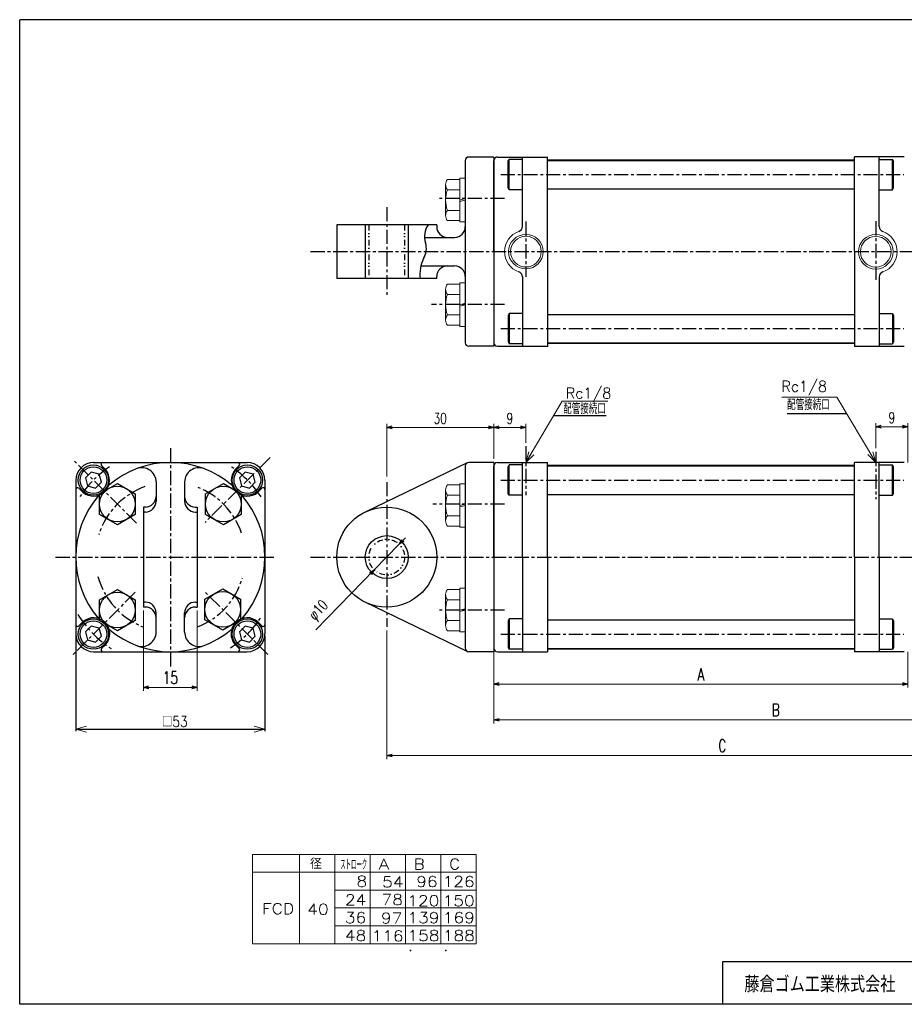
# Model space of a CAD drawing. Header units: millimetres. Extents: x -197 to 197, y -141 to 141.
# Tile 1 of 2: x -197 to 51, y -135 to 141. Entities that reach past the tile are written whole.
import ezdxf
from ezdxf.enums import TextEntityAlignment as Align

# ---------------------------------------------------------------- set-up
doc = ezdxf.new("R2010")
doc.units = ezdxf.units.MM
doc.header["$LTSCALE"] = 0.125
doc.header["$PDSIZE"] = 1
doc.linetypes.add('CENTER', pattern=[50.8, 31.75, -6.35, 6.35, -6.35])
doc.linetypes.add('DIVIDE', pattern=[31.75, 12.7, -6.35, 0, -6.35, 0, -6.35])
doc.layers.add('Layer0001', color=7, linetype='Continuous')
doc.layers.add('ZUWAKU', color=7, linetype='Continuous')
doc.styles.add('dcStyle0', font='txt.shx', dxfattribs={"width": 0.714286, "bigfont": 'bigfont'})
doc.dimstyles.new('DaDimDiametricStyle', dxfattribs={"dimtxt": 3, "dimasz": 1.500001, "dimexe": 0.5, "dimexo": 0.5, "dimgap": 1, "dimtad": 3, "dimdsep": 46, "dimtxsty": 'dcStyle0', "dimblk1": 'OPEN30', "dimblk2": 'OPEN30', "dimsah": 1, "dimcen": 0.09, "dimclrd": 4, "dimclre": 4, "dimclrt": 4, "dimadec": 0, "dimazin": 2, "dimtfac": 1, "dimtdec": 4, "dimtmove": 0, "dimatfit": 0, "dimfxl": 1, "dimarcsym": 0})
doc.dimstyles.new('DaDimRotatedStyle', dxfattribs={"dimtxt": 3.5, "dimasz": 1.500001, "dimexe": 1, "dimexo": 0.5, "dimgap": 1, "dimtad": 3, "dimdsep": 46, "dimtxsty": 'dcStyle0', "dimblk1": 'OPEN30', "dimblk2": 'OPEN30', "dimsah": 1, "dimcen": 0.09, "dimclrd": 4, "dimclre": 4, "dimclrt": 4, "dimadec": 0, "dimazin": 2, "dimtfac": 1, "dimtdec": 4, "dimtmove": 0, "dimatfit": 0, "dimfxl": 1, "dimarcsym": 0})

# ---------------------------------------------------------------- blocks, each defined once
blk = doc.blocks.new('DC_GROUP_Φ40_3')
at = {"color": 4, "linetype": 'Continuous', "lineweight": 18}
for p, q in [((-181.28, -57.69), (-178.28, -56.88)), ((-178.28, -58.49), (-181.28, -57.69)), ((-181.28, -57.69), (-178.28, -57.69))]:
    blk.add_line(p, q, dxfattribs=at)
blk = doc.blocks.new('DC_GROUP_Φ40_4')
at = {"color": 4, "linetype": 'Continuous', "lineweight": 18}
for p, q in [((-131.28, -56.88), (-128.28, -57.69)), ((-128.28, -57.69), (-131.28, -58.49)), ((-128.28, -57.69), (-131.28, -57.69))]:
    blk.add_line(p, q, dxfattribs=at)
blk = doc.blocks.new('DC_GROUP_Φ40_7')
at = {"color": 4, "linetype": 'Continuous', "lineweight": 18}
for p, q in [((-55.18, 17), (-54.34, 19.99)), ((-55.18, 17), (-53.65, 19.58)), ((-52.96, 19.17), (-55.18, 17))]:
    blk.add_line(p, q, dxfattribs=at)
blk = doc.blocks.new('DC_GROUP_Φ40_8')
at = {"color": 4, "linetype": 'Continuous', "lineweight": 18}
for p, q in [((42.82, 17.02), (41.28, 19.6)), ((41.97, 20.01), (42.82, 17.02)), ((42.82, 17.02), (40.59, 19.19))]:
    blk.add_line(p, q, dxfattribs=at)
blk = doc.blocks.new('DC_GROUP_Φ40_13')
at = {"color": 4, "linetype": 'Continuous', "lineweight": 13}
for p, q in [((-73.68, -18.58), (-77.17, -18.58)), ((-72.18, -18.25), (-73.68, -18.25)), ((-73.68, -18.25), (-73.68, -30.45)), ((-72.18, -18.25), (-72.18, -30.45)), ((-77.68, -20.02), (-77.68, -28.68)), ((-73.68, -21.47), (-77.17, -21.47)), ((-73.68, -24.35), (-72.18, -23.95)), ((-73.68, -24.75), (-72.18, -24.35)), ((-73.68, -27.24), (-77.17, -27.24)), ((-73.68, -30.13), (-77.17, -30.13)), ((-72.18, -30.45), (-73.68, -30.45))]:
    blk.add_line(p, q, dxfattribs=at)
for centre, radius, start, end in [((-75.36, -20.02), 2.32, 141.4811, 218.5189), ((-69.16, -24.35), 8.51, 160.1808, 199.8192), ((-75.36, -28.68), 2.32, 141.4811, 218.5189)]:
    blk.add_arc(centre, radius, start, end, dxfattribs=at)
blk = doc.blocks.new('DC_GROUP_Φ40_14')
at = {"color": 4, "linetype": 'Continuous', "lineweight": 13}
for p, q in [((-72.18, 11.05), (-73.68, 11.05)), ((-73.68, 11.05), (-73.68, -1.15)), ((-72.18, 11.05), (-72.18, -1.15)), ((-77.68, 9.28), (-77.68, 0.62)), ((-73.68, 10.72), (-77.17, 10.72)), ((-73.68, 7.83), (-77.17, 7.83)), ((-73.68, 4.95), (-72.18, 5.35)), ((-73.68, 4.54), (-72.18, 4.95)), ((-73.68, 2.06), (-77.17, 2.06)), ((-73.68, -0.83), (-77.17, -0.83)), ((-72.18, -1.15), (-73.68, -1.15))]:
    blk.add_line(p, q, dxfattribs=at)
for centre, radius, start, end in [((-75.36, 9.28), 2.32, 141.4811, 218.5189), ((-69.16, 4.95), 8.51, 160.1808, 199.8192), ((-75.36, 0.62), 2.32, 141.4811, 218.5189)]:
    blk.add_arc(centre, radius, start, end, dxfattribs=at)
blk = doc.blocks.new('DC_GROUP_Φ40_15')
at = {"color": 4, "linetype": 'Continuous', "lineweight": 13}
for p, q in [((-72.18, 96.59), (-73.68, 96.59)), ((-73.68, 96.59), (-73.68, 84.39)), ((-72.18, 96.59), (-72.18, 84.39)), ((-77.68, 94.82), (-77.68, 86.16)), ((-73.68, 96.26), (-77.17, 96.26)), ((-73.68, 93.38), (-77.17, 93.38)), ((-73.68, 90.49), (-72.18, 90.89)), ((-73.68, 90.09), (-72.18, 90.49)), ((-73.68, 87.6), (-77.17, 87.6)), ((-73.68, 84.72), (-77.17, 84.72)), ((-72.18, 84.39), (-73.68, 84.39))]:
    blk.add_line(p, q, dxfattribs=at)
for centre, radius, start, end in [((-75.36, 94.82), 2.32, 141.4811, 218.5189), ((-69.16, 90.49), 8.51, 160.1808, 199.8192), ((-75.36, 86.16), 2.32, 141.4811, 218.5189)]:
    blk.add_arc(centre, radius, start, end, dxfattribs=at)
blk = doc.blocks.new('DC_GROUP_Φ40_16')
at = {"color": 4, "linetype": 'Continuous', "lineweight": 13}
for p, q in [((-73.68, 66.96), (-77.17, 66.96)), ((-72.18, 67.29), (-73.68, 67.29)), ((-73.68, 67.29), (-73.68, 55.09)), ((-72.18, 67.29), (-72.18, 55.09)), ((-77.68, 65.52), (-77.68, 56.86)), ((-73.68, 64.08), (-77.17, 64.08)), ((-73.68, 61.19), (-72.18, 61.59)), ((-73.68, 60.79), (-72.18, 61.19)), ((-73.68, 58.3), (-77.17, 58.3)), ((-73.68, 55.42), (-77.17, 55.42)), ((-72.18, 55.09), (-73.68, 55.09))]:
    blk.add_line(p, q, dxfattribs=at)
for centre, radius, start, end in [((-75.36, 65.52), 2.32, 141.4811, 218.5189), ((-69.16, 61.19), 8.51, 160.1808, 199.8192), ((-75.36, 56.86), 2.32, 141.4811, 218.5189)]:
    blk.add_arc(centre, radius, start, end, dxfattribs=at)
blk = doc.blocks.new('_OPEN30')
at = {"color": 0, "linetype": 'ByBlock', "lineweight": -2}
for p, q in [((-1, 0.267949), (0, 0)), ((0, 0), (-1, -0.267949)), ((0, 0), (-1, 0))]:
    blk.add_line(p, q, dxfattribs=at)
blk = doc.blocks.new('*D17')
at = {"color": 4, "linetype": 'Continuous', "lineweight": 13}
for p, q in [((-64.18, -36), (-64.18, -46.07)), ((51.82, -36.03), (51.82, -46.07)), ((-64.18, -45.07), (51.82, -45.07))]:
    blk.add_line(p, q, dxfattribs=at)
at = {"color": 4, "xscale": 1.500001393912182, "yscale": 1.499994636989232}
for p, rotation in [((-64.18, -45.07), 180), ((51.82, -45.07), 360)]:
    blk.add_blockref('_OPEN30', p, dxfattribs=dict(at, rotation=rotation))
at = {"color": 4, "insert": (-6.18, -44.07), "char_height": 3.5, "width": 7.6562, "attachment_point": 8, "style": 'dcStyle0'}
blk.add_mtext('\\T1.00;A', dxfattribs=at)
blk = doc.blocks.new('*D19')
at = {"color": 4, "linetype": 'Continuous', "lineweight": 13}
for p, q in [((93.82, -14.8), (93.82, -56.07)), ((-64.18, -36), (-64.18, -56.07)), ((-64.18, -55.07), (93.82, -55.07))]:
    blk.add_line(p, q, dxfattribs=at)
at = {"color": 4, "xscale": 1.500001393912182, "yscale": 1.499994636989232}
for p, rotation in [((-64.18, -55.07), 180), ((93.82, -55.07), 360)]:
    blk.add_blockref('_OPEN30', p, dxfattribs=dict(at, rotation=rotation))
at = {"color": 4, "insert": (14.82, -54.07), "char_height": 3.5, "width": 7.6562, "attachment_point": 8, "style": 'dcStyle0'}
blk.add_mtext('\\T1.00;B', dxfattribs=at)
blk = doc.blocks.new('*D20')
at = {"color": 4, "linetype": 'Continuous', "lineweight": 13}
for p, q in [((-162.28, -24.5), (-162.28, -47)), ((-147.28, -24.5), (-147.28, -47)), ((-162.28, -46), (-147.28, -46))]:
    blk.add_line(p, q, dxfattribs=at)
at = {"color": 4, "xscale": 1.500001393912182, "yscale": 1.499994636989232}
for p, rotation in [((-162.28, -46), 180), ((-147.28, -46), 360)]:
    blk.add_blockref('_OPEN30', p, dxfattribs=dict(at, rotation=rotation))
at = {"color": 4, "insert": (-154.78, -45), "char_height": 3.5, "width": 10.9375, "attachment_point": 8, "style": 'dcStyle0'}
blk.add_mtext('\\T1.00;15', dxfattribs=at)
blk = doc.blocks.new('*D21')
at = {"color": 4, "linetype": 'Continuous', "lineweight": 13}
for p, q in [((-94.18, 13.03), (-94.18, 27.83)), ((-64.18, 18), (-64.18, 27.83)), ((-94.18, 26.83), (-64.18, 26.83))]:
    blk.add_line(p, q, dxfattribs=at)
at = {"color": 4, "xscale": 1.500001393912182, "yscale": 1.499994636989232}
for p, rotation in [((-94.18, 26.83), 180), ((-64.18, 26.83), 360)]:
    blk.add_blockref('_OPEN30', p, dxfattribs=dict(at, rotation=rotation))
at = {"color": 4, "insert": (-79.18, 27.83), "char_height": 3, "width": 9.375, "attachment_point": 8, "style": 'dcStyle0'}
blk.add_mtext('\\T1.00;30', dxfattribs=at)
blk = doc.blocks.new('*D22')
at = {"color": 4, "linetype": 'Continuous', "lineweight": 13}
for p, q in [((-64.18, 18), (-64.18, 27.83)), ((-55.18, 22.53), (-55.18, 27.83)), ((-64.18, 26.83), (-55.18, 26.83))]:
    blk.add_line(p, q, dxfattribs=at)
at = {"color": 4, "xscale": 1.500001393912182, "yscale": 1.499994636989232}
for p, rotation in [((-64.18, 26.83), 180), ((-55.18, 26.83), 360)]:
    blk.add_blockref('_OPEN30', p, dxfattribs=dict(at, rotation=rotation))
at = {"color": 4, "insert": (-59.68, 27.83), "char_height": 3, "width": 6.5625, "attachment_point": 8, "style": 'dcStyle0'}
blk.add_mtext('\\T1.00;9', dxfattribs=at)
blk = doc.blocks.new('*D23')
at = {"color": 4, "linetype": 'Continuous', "lineweight": 13}
for p, q in [((93.82, -14.8), (93.82, -66.07)), ((-94.18, -30.07), (-94.18, -66.07)), ((-94.18, -65.07), (93.82, -65.07))]:
    blk.add_line(p, q, dxfattribs=at)
at = {"color": 4, "xscale": 1.500001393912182, "yscale": 1.499994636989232}
for p, rotation in [((-94.18, -65.07), 180), ((93.82, -65.07), 360)]:
    blk.add_blockref('_OPEN30', p, dxfattribs=dict(at, rotation=rotation))
at = {"color": 4, "insert": (-0.18, -64.07), "char_height": 3.5, "width": 7.6562, "attachment_point": 8, "style": 'dcStyle0'}
blk.add_mtext('\\T1.00;C', dxfattribs=at)
blk = doc.blocks.new('*D24')
at = {"color": 4, "linetype": 'Continuous', "lineweight": 13}
for p, q in [((42.82, 20.97), (42.82, 28.02)), ((51.82, 16.97), (51.82, 28.02)), ((42.82, 27.02), (51.82, 27.02))]:
    blk.add_line(p, q, dxfattribs=at)
at = {"color": 4, "xscale": 1.500001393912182, "yscale": 1.499994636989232}
for p, rotation in [((42.82, 27.02), 180), ((51.82, 27.02), 360)]:
    blk.add_blockref('_OPEN30', p, dxfattribs=dict(at, rotation=rotation))
at = {"color": 4, "insert": (47.32, 28.02), "char_height": 3, "width": 6.5625, "attachment_point": 8, "style": 'dcStyle0'}
blk.add_mtext('\\T1.00;9', dxfattribs=at)
blk = doc.blocks.new('*D25')
at = {"color": 4, "linetype": 'Continuous', "lineweight": 13}
for p, q in [((-88.94, -4.13), (-90.68, -5.92)), ((-90.68, -5.92), (-97.67, -13.08)), ((-114.02, -29.84), (-97.67, -13.08))]:
    blk.add_line(p, q, dxfattribs=at)
at = {"color": 4, "xscale": 1.500001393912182, "yscale": 1.499994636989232}
for p, rotation in [((-90.68, -5.92), 225.7015953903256), ((-97.67, -13.08), 45.70159539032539)]:
    blk.add_blockref('_OPEN30', p, dxfattribs=dict(at, rotation=rotation))
at = {"color": 4, "insert": (-109.67, -23.95), "char_height": 3, "width": 12.1875, "attachment_point": 9, "rotation": 45.7016, "style": 'dcStyle0'}
blk.add_mtext('\\T1.00;φ10', dxfattribs=at)

msp = doc.modelspace()

# ---------------------------------------------------------------- linework, layer by layer
at = {"color": 4, "linetype": 'Continuous', "lineweight": 25}
for p, q in [((-64.177, 102.541), (-71.177, 102.541)), ((-64.177, 102.541), (-64.177, 49.541)), ((-56.177, 83.112), (-56.177, 102.541)), ((-49.177, 76.141), (-49.177, 102.566)), ((36.823, 76.141), (36.823, 102.566)), ((43.823, 83.086), (43.823, 102.566)), ((-72.177, 101.541), (-72.177, 50.541)), ((-60.177, 101.341), (-59.877, 101.861)), ((-60.177, 93.88), (-60.177, 101.341)), ((-59.877, 93.361), (-59.877, 101.861)), ((-56.177, 101.861), (-59.877, 101.861)), ((-49.177, 101.611), (36.823, 101.611)), ((43.823, 101.861), (47.523, 101.861)), ((47.523, 93.361), (47.523, 101.861)), ((47.823, 101.341), (47.523, 101.861)), ((47.823, 93.88), (47.823, 101.341)), ((-59.877, 93.361), (-60.177, 93.88)), ((47.523, 93.361), (47.823, 93.88)), ((-56.177, 93.361), (-59.877, 93.361)), ((-49.177, 93.611), (36.823, 93.611)), ((43.823, 93.361), (47.523, 93.361)), ((-108.177, 83.541), (-108.177, 68.541)), ((-80.177, 83.541), (-108.177, 83.541)), ((-100.177, 83.541), (-100.177, 68.541)), ((-88.177, 83.541), (-88.177, 68.541)), ((-80.177, 83.541), (-80.177, 83.041)), ((-83.596, 80.041), (-75.177, 80.041)), ((-49.177, 75.941), (-49.177, 49.515)), ((36.823, 75.941), (36.823, 49.467)), ((-84.589, 72.041), (-75.177, 72.041)), ((-80.177, 68.541), (-80.177, 69.041)), ((-56.177, 68.97), (-56.177, 49.541)), ((43.823, 68.944), (43.823, 49.515)), ((-80.177, 68.541), (-108.177, 68.541)), ((-59.877, 58.721), (-60.177, 58.201)), ((-60.177, 58.201), (-60.177, 50.74)), ((-59.877, 58.721), (-59.877, 50.221)), ((-56.177, 58.721), (-59.877, 58.721)), ((-49.177, 58.471), (36.823, 58.471)), ((43.823, 58.721), (47.523, 58.721)), ((47.523, 58.721), (47.523, 50.221)), ((47.523, 58.721), (47.823, 58.201)), ((47.823, 58.201), (47.823, 50.74)), ((-60.177, 50.74), (-59.877, 50.221)), ((-56.177, 50.221), (-59.877, 50.221)), ((-49.177, 50.471), (36.823, 50.471)), ((43.823, 50.221), (47.523, 50.221)), ((47.823, 50.74), (47.523, 50.221)), ((-64.177, 49.541), (-71.177, 49.541)), ((34.637, 30.613), (17.987, 30.613)), ((-32.731, 30.033), (-47.485, 30.033)), ((-71.611, 16.899), (-100.249, 3.113)), ((-64.177, 16.998), (-71.177, 16.998)), ((-64.177, 16.998), (-64.177, -36.002)), ((-56.177, -9.502), (-56.177, 16.998)), ((-49.177, -9.402), (-49.177, 17.023)), ((36.823, -9.402), (36.823, 17.023)), ((43.823, -9.402), (43.823, 17.023)), ((-176.947, 14.296), (-178.58, 12.663)), ((-174.716, 13.698), (-176.947, 14.296)), ((-133.813, 14.296), (-135.446, 12.663)), ((-131.583, 13.698), (-133.813, 14.296)), ((-72.177, 15.998), (-72.177, -35.002)), ((-60.177, 15.798), (-59.877, 16.318)), ((-60.177, 8.338), (-60.177, 15.798)), ((-59.877, 7.818), (-59.877, 16.318)), ((-56.177, 16.318), (-59.877, 16.318)), ((-49.177, 16.068), (36.823, 16.068)), ((43.823, 16.318), (47.523, 16.318)), ((47.523, 7.818), (47.523, 16.318)), ((47.823, 15.798), (47.523, 16.318)), ((47.823, 8.338), (47.823, 15.798)), ((-178.58, 12.663), (-177.982, 10.432)), ((-175.751, 9.834), (-174.118, 11.467)), ((-174.118, 11.467), (-174.716, 13.698)), ((-174.632, 8.234), (-169.632, 11.121)), ((-169.632, 11.121), (-164.632, 8.234)), ((-158.782, 11.528), (-158.782, 6.113)), ((-150.782, 11.528), (-150.782, 6.113)), ((-144.933, 8.234), (-139.933, 11.121)), ((-139.933, 11.121), (-134.933, 8.234)), ((-135.446, 12.663), (-134.848, 10.432)), ((-132.618, 9.834), (-130.985, 11.467)), ((-130.985, 11.467), (-131.583, 13.698)), ((-177.982, 10.432), (-175.751, 9.834)), ((-134.848, 10.432), (-132.618, 9.834)), ((-59.877, 7.818), (-60.177, 8.338)), ((47.523, 7.818), (47.823, 8.338)), ((-174.632, 2.461), (-174.632, 8.234)), ((-164.632, 8.234), (-164.632, 2.461)), ((-144.933, 2.461), (-144.933, 8.234)), ((-134.933, 8.234), (-134.933, 2.461)), ((-56.177, 7.818), (-59.877, 7.818)), ((-49.177, 8.068), (36.823, 8.068)), ((43.823, 7.818), (47.523, 7.818)), ((-162.282, 4.498), (-162.282, -23.502)), ((-161.782, 4.498), (-162.282, 4.498)), ((-161.782, 3.113), (-162.282, 3.113)), ((-147.782, 4.498), (-147.282, 4.498)), ((-147.782, 3.113), (-147.282, 3.113)), ((-147.282, 4.498), (-147.282, -23.502)), ((-169.632, -0.426), (-174.632, 2.461)), ((-164.632, 2.461), (-169.632, -0.426)), ((-139.933, -0.426), (-144.933, 2.461)), ((-134.933, 2.461), (-139.933, -0.426)), ((-56.177, -9.502), (-56.177, -36.002)), ((-49.177, -9.602), (-49.177, -36.027)), ((36.823, -9.602), (36.823, -36.076)), ((43.823, -9.602), (43.823, -36.027)), ((-174.632, -21.464), (-169.632, -18.578)), ((-169.632, -18.578), (-164.632, -21.464)), ((-145.11, -21.288), (-140.11, -18.401)), ((-140.11, -18.401), (-135.11, -21.288)), ((-174.632, -27.238), (-174.632, -21.464)), ((-164.632, -21.464), (-164.632, -27.238)), ((-145.11, -27.061), (-145.11, -21.288)), ((-135.11, -21.288), (-135.11, -27.061)), ((-161.782, -22.116), (-162.282, -22.116)), ((-161.782, -23.502), (-162.282, -23.502)), ((-147.782, -22.116), (-147.282, -22.116)), ((-147.782, -23.502), (-147.282, -23.502)), ((-71.611, -35.903), (-100.249, -22.116)), ((-169.632, -30.125), (-174.632, -27.238)), ((-164.632, -27.238), (-169.632, -30.125)), ((-158.782, -30.532), (-158.782, -25.116)), ((-150.782, -30.532), (-150.782, -25.116)), ((-140.11, -29.948), (-145.11, -27.061)), ((-135.11, -27.061), (-140.11, -29.948)), ((-59.877, -26.822), (-60.177, -27.342)), ((-60.177, -27.342), (-60.177, -34.802)), ((-59.877, -26.822), (-59.877, -35.322)), ((-56.177, -26.822), (-59.877, -26.822)), ((-49.177, -27.072), (36.823, -27.072)), ((43.823, -26.822), (47.523, -26.822)), ((47.523, -26.822), (47.523, -35.322)), ((47.523, -26.822), (47.823, -27.342)), ((47.823, -27.342), (47.823, -34.802)), ((-176.947, -28.838), (-178.58, -30.471)), ((-174.716, -29.436), (-176.947, -28.838)), ((-174.118, -31.666), (-174.716, -29.436)), ((-133.813, -28.838), (-135.446, -30.471)), ((-131.583, -29.436), (-133.813, -28.838)), ((-130.985, -31.666), (-131.583, -29.436)), ((-181.282, -31.602), (-181.282, -58.286)), ((-178.58, -30.471), (-177.982, -32.702)), ((-177.982, -32.702), (-175.751, -33.299)), ((-175.751, -33.299), (-174.118, -31.666)), ((-135.446, -30.471), (-134.848, -32.702)), ((-134.848, -32.702), (-132.618, -33.299)), ((-132.618, -33.299), (-130.985, -31.666)), ((-128.282, -31.602), (-128.282, -58.286)), ((-60.177, -34.802), (-59.877, -35.322)), ((-56.177, -35.322), (-59.877, -35.322)), ((-49.177, -35.072), (36.823, -35.072)), ((43.823, -35.322), (47.523, -35.322)), ((47.823, -34.802), (47.523, -35.322)), ((-64.177, -36.002), (-71.177, -36.002)), ((-181.282, -57.686), (-128.282, -57.686))]:
    msp.add_line(p, q, dxfattribs=at)
at = {"color": 4, "linetype": 'Continuous', "lineweight": 13}
for p, q in [((36.823, 101.791), (-49.177, 101.791)), ((36.823, 50.291), (-49.177, 50.291)), ((-55.177, 16.998), (-45.034, 34.188)), ((-45.034, 34.188), (-32.234, 34.188)), ((31.897, 35.308), (16.53, 35.308)), ((42.823, 17.023), (31.897, 35.308)), ((36.823, 16.248), (-49.177, 16.248)), ((-49.177, -35.252), (36.823, -35.252)), ((-131.788, -92.776), (-69.084, -92.776)), ((-131.788, -92.776), (-131.788, -117.776)), ((-118.578, -92.776), (-118.578, -117.776)), ((-108.679, -92.776), (-108.679, -117.776)), ((-98.781, -92.776), (-98.781, -117.776)), ((-88.882, -92.776), (-88.882, -117.776)), ((-78.983, -92.776), (-78.983, -117.776)), ((-69.084, -92.776), (-69.084, -117.776)), ((-131.788, -97.776), (-69.084, -97.776)), ((-108.679, -102.776), (-69.084, -102.776)), ((-108.656, -107.776), (-69.084, -107.776)), ((-108.679, -112.776), (-69.084, -112.776)), ((-131.788, -117.776), (-69.084, -117.776))]:
    msp.add_line(p, q, dxfattribs=at)
at = {"color": 4, "linetype": 'CENTER', "lineweight": 25}
for p, q in [((-62.249, 97.611), (50.66, 97.611)), ((-94.177, 88.541), (-94.177, 63.541)), ((-61.177, 90.891), (-80.106, 90.891)), ((42.823, 84.561), (42.823, 68.1)), ((-115.525, 76.041), (96.581, 76.041)), ((-61.177, 61.191), (-81.659, 61.191)), ((-62.249, 54.471), (50.66, 54.471)), ((42.823, 19.973), (42.823, 6.692)), ((-94.177, 11.509), (-94.177, -29.073)), ((-62.249, 12.068), (50.66, 12.068)), ((-61.177, 5.348), (-81.291, 5.348)), ((-186.946, -9.502), (-125.443, -9.502)), ((-115.525, -9.502), (96.581, -9.502)), ((-61.177, -24.352), (-79.722, -24.352)), ((-62.249, -31.072), (50.66, -31.072))]:
    msp.add_line(p, q, dxfattribs=at)
at = {"color": 4, "linetype": 'DIVIDE', "lineweight": 25}
for p, q in [((-99.177, 83.541), (-99.177, 68.541)), ((-89.177, 83.541), (-89.177, 68.541))]:
    msp.add_line(p, q, dxfattribs=at)
at = {"color": 4, "linetype": 'Continuous', "lineweight": 13}
for centre, radius in [((-55.177, 76.041), 4.848), ((-55.177, 76.041), 4.298), ((42.823, 76.015), 4.85), ((42.823, 76.015), 4.3)]:
    msp.add_circle(centre, radius, dxfattribs=at)
at = {"color": 4, "linetype": 'Continuous', "lineweight": 25}
for centre, radius in [((-176.349, 12.065), 4.25), ((-176.349, 12.065), 3.73), ((-133.216, 12.065), 4.25), ((-133.216, 12.065), 3.73), ((-169.632, 5.347), 5), ((-139.933, 5.347), 5), ((-94.177, -9.502), 14), ((-94.177, -9.502), 6), ((-140.11, -24.174), 5), ((-169.632, -24.351), 5), ((-176.349, -31.069), 4.25), ((-176.349, -31.069), 3.73), ((-133.216, -31.069), 4.25), ((-133.216, -31.069), 3.73)]:
    msp.add_circle(centre, radius, dxfattribs=at)
at = {"color": 4, "linetype": 'DIVIDE', "lineweight": 25}
msp.add_circle((-94.177, -9.502), 5, dxfattribs=at)
at = {"color": 4, "linetype": 'Continuous', "lineweight": 25}
for centre, radius, start, end in [((-71.177, 101.541), 1, 90, 180), ((-77.808, 80.282), 5.789, 145.74238, 198.06883), ((-77.177, 83.041), 3, 180, 270), ((-75.177, 83.041), 3, 270, 0), ((-57.677, 83.112), 1.5, 289.47122, 0), ((45.323, 83.086), 1.5, 180, 250.52878), ((-88.241, 76.894), 5.181, 327.04011, 17.89901), ((-74.137, 69.606), 10.733, 155.38671, 185.69446), ((-77.177, 69.041), 3, 90, 180), ((-75.177, 69.041), 3, 0, 90), ((-57.677, 68.97), 1.5, 0, 70.52878), ((45.323, 68.944), 1.5, 109.47122, 180), ((-71.177, 50.541), 1, 180, 270), ((-71.177, 15.998), 1, 90, 180), ((-162.782, 11.528), 4, 0, 110.8275), ((-146.782, 11.528), 4, 69.1725, 180), ((-161.782, 7.498), 3, 270, 0), ((-161.782, 6.113), 3, 270, 0), ((-147.782, 7.498), 3, 180, 270), ((-147.782, 6.113), 3, 180, 270), ((-161.782, -25.116), 3, 0, 90), ((-161.782, -26.502), 3, 0, 90), ((-147.782, -25.116), 3, 90, 180), ((-147.782, -26.502), 3, 90, 180), ((-162.782, -30.532), 4, 249.1725, 0), ((-146.782, -30.532), 4, 180, 290.8275), ((-71.177, -35.002), 1, 180, 270)]:
    msp.add_arc(centre, radius, start, end, dxfattribs=at)
at = {"color": 4, "linetype": 'Continuous', "lineweight": 13}
for centre, start, end in [((-55.177, 76.041), 109.47122, 250.52878), ((42.823, 76.015), 289.47122, 70.52878)]:
    msp.add_arc(centre, 6, start, end, dxfattribs=at)
at = {"color": 4, "linetype": 'CENTER', "lineweight": 25}
for radius, start, end in [(21, 109.93931, 162.63453), (21, 18.52996, 69.1725), (21, 194.90419, 248.50209), (21, 291.32135, 343.94481), (30.5, 211.79795, 237.02351)]:
    msp.add_arc((-154.782, -9.502), radius, start, end, dxfattribs=at)
at = {"color": 5, "linetype": 'Continuous'}
for p in [(-87.516, -119.664), (-77.617, -119.664)]:
    msp.add_point(p, dxfattribs=at)
at = {"layer": 'Layer0001', "color": 4, "linetype": 'Continuous', "lineweight": 25}
for p, q in [((-63.177, 102.541), (-49.627, 102.541)), ((-63.177, 102.541), (-49.177, 102.541)), ((50.823, 102.566), (36.823, 102.566)), ((-64.177, 101.541), (-64.177, 88.041)), ((-64.177, 76.041), (-64.177, 101.541)), ((-64.177, 76.041), (-64.177, 50.541)), ((-63.177, 49.541), (-49.177, 49.541)), ((50.823, 49.515), (36.823, 49.515)), ((-176.282, 16.998), (-133.282, 16.998)), ((-63.177, 16.998), (-49.627, 16.998)), ((-63.177, 16.998), (-49.177, 16.998)), ((50.823, 17.023), (36.823, 17.023)), ((50.823, 17.023), (36.823, 17.023)), ((50.823, 17.023), (36.823, 17.023)), ((-174.065, 16.145), (-172.931, 15.011)), ((-136.634, 15.011), (-135.5, 16.145)), ((-64.177, 15.998), (-64.177, 2.498)), ((-64.177, -9.502), (-64.177, 15.998)), ((-181.282, 11.998), (-181.282, -31.002)), ((-128.282, 11.998), (-128.282, -31.002)), ((-180.429, 9.781), (-179.296, 8.648)), ((-130.27, 8.647), (-129.136, 9.781)), ((-64.177, -9.502), (-64.177, -35.002)), ((-180.429, -28.784), (-179.295, -27.651)), ((-130.27, -27.651), (-129.136, -28.784)), ((-174.065, -35.148), (-173.079, -34.163)), ((-136.634, -34.015), (-135.5, -35.148)), ((-176.282, -36.002), (-133.282, -36.002)), ((-63.177, -36.002), (-49.177, -36.002)), ((50.823, -36.027), (36.823, -36.027))]:
    msp.add_line(p, q, dxfattribs=at)
at = {"layer": 'Layer0001', "color": 4, "linetype": 'CENTER', "lineweight": 25}
for p, q in [((-55.177, 84.445), (-55.177, 68.987)), ((-154.782, 20.998), (-154.782, -40.664)), ((-55.177, 21.528), (-55.177, 7.806)), ((-164.263, -0.021), (-181.797, 17.512)), ((-126.853, 18.427), (-145.083, 0.197)), ((-127.504, -36.78), (-145.456, -18.828)), ((-164.645, -19.365), (-182.03, -36.75))]:
    msp.add_line(p, q, dxfattribs=at)
at = {"layer": 'Layer0001', "color": 4, "linetype": 'Continuous', "lineweight": 25}
for centre, radius, start, end in [((-63.177, 101.541), 1, 90, 180), ((-63.177, 101.541), 1, 90, 180), ((-63.177, 50.541), 1, 180, 270), ((-176.282, 11.998), 5, 90, 180), ((-173.711, 16.498), 0.5, 90, 225), ((-154.782, -9.502), 26.5, 49.15565, 130.84435), ((-135.853, 16.498), 0.5, 315, 90), ((-133.282, 11.998), 5, 0, 90), ((-63.177, 15.998), 1, 90, 180), ((-63.177, 15.998), 1, 90, 180), ((-176.349, 12.065), 4.5, 229.23058, 40.76942), ((-133.216, 12.065), 4.5, 139.24222, 310.76942), ((-180.782, 9.427), 0.5, 45, 180), ((-128.782, 9.427), 0.5, 0, 135), ((-154.782, -9.502), 26.5, 139.15565, 220.48704), ((-154.782, -9.502), 26.5, 319.51296, 40.84435), ((-176.282, -31.002), 4.5, 318.03737, 131.95492), ((-133.282, -31.002), 4.5, 48.03737, 221.96263), ((-180.782, -28.431), 0.5, 180, 315), ((-154.782, -9.502), 26.5, 229.51296, 310.48704), ((-128.782, -28.431), 0.5, 225, 0), ((-176.282, -31.002), 5, 180, 270), ((-133.282, -31.002), 5, 270, 0), ((-173.711, -35.502), 0.5, 135, 270), ((-135.853, -35.502), 0.5, 270, 45), ((-63.177, -35.002), 1, 180, 270)]:
    msp.add_arc(centre, radius, start, end, dxfattribs=at)
at = {"layer": 'Layer0001', "color": 4, "linetype": 'CENTER', "lineweight": 25}
for start, end in [(123.99585, 146.24456), (33.48608, 57.18122), (303.59198, 326.49928)]:
    msp.add_arc((-154.782, -9.502), 30.5, start, end, dxfattribs=at)
at = {"layer": 'ZUWAKU', "color": 5, "linetype": 'Continuous', "lineweight": 25}
for p, q in [((-197, -134.75), (-197, 141)), ((191, 141), (-197, 141)), ((197, -134.75), (-197, -134.75))]:
    msp.add_line(p, q, dxfattribs=at)
at = {"layer": 'ZUWAKU', "color": 4, "linetype": 'Continuous', "lineweight": 25}
for p, q in [((0, -122.75), (191, -122.75)), ((0, -134.75), (0, -122.75))]:
    msp.add_line(p, q, dxfattribs=at)

# ---------------------------------------------------------------- block references
at = {"linetype": 'Continuous'}
for name in ['DC_GROUP_Φ40_15', 'DC_GROUP_Φ40_16', 'DC_GROUP_Φ40_7', 'DC_GROUP_Φ40_8', 'DC_GROUP_Φ40_14', 'DC_GROUP_Φ40_13', 'DC_GROUP_Φ40_3', 'DC_GROUP_Φ40_4']:
    msp.add_blockref(name, (0, 0), dxfattribs=at)

# ---------------------------------------------------------------- texts
at = {"color": 4, "style": 'dcStyle0'}
for s, width, p, p2 in [('Rc1/8', 0.85, (16.402, 36.818), (29.152, 36.818)), ('Rc1/8', 0.85, (-44.015, 34.908), (-31.265, 34.908)), ('配管接続口', 0.666667, (-44.756, 30.588), (-32.756, 30.588)), ('配管接続口', 0.666667, (17.972, 31.708), (29.972, 31.708)), ('□53', 0.75, (-157.182, -57.086), (-149.982, -57.086)), ('   径', 0.952381, (-124.365, -96.859), (-112.365, -96.859)), ('ストローク', 0.416667, (-107.18, -97.11), (-99.68, -97.11))]:
    msp.add_text(s, height=3, dxfattribs=dict(at, width=width)).set_placement(p, p2, align=Align.FIT)
for s, p, p2 in [('A', (-96.454, -96.986), (-93.454, -96.986)), ('B', (-86.555, -96.986), (-83.555, -96.986)), ('C', (-76.656, -96.986), (-73.656, -96.986)), ('8', (-102.637, -101.812), (-99.637, -101.812)), ('54', (-95.467, -101.986), (-89.467, -101.986)), ('96', (-85.92, -101.88), (-79.92, -101.88)), ('126', (-78.542, -101.88), (-69.542, -101.88)), ('24', (-105.879, -106.986), (-99.879, -106.986)), ('78', (-95.639, -106.914), (-89.639, -106.914)), ('120', (-88.441, -107.253), (-79.441, -107.253)), ('150', (-78.542, -107.253), (-69.542, -107.253)), ('FCD', (-129.106, -109.486), (-120.106, -109.486)), ('40', (-116.418, -109.619), (-110.418, -109.619)), ('36', (-105.906, -111.986), (-99.906, -111.986)), ('97', (-95.791, -112.087), (-89.791, -112.087)), ('139', (-88.379, -111.986), (-79.379, -111.986)), ('169', (-78.48, -111.986), (-69.48, -111.986)), ('48', (-105.906, -116.986), (-99.906, -116.986)), ('116', (-98.449, -117.087), (-89.449, -117.087)), ('158', (-88.379, -116.986), (-79.379, -116.986)), ('188', (-78.48, -116.986), (-69.48, -116.986))]:
    msp.add_text(s, height=3, dxfattribs=at).set_placement(p, p2, align=Align.FIT)
at = {"layer": 'ZUWAKU', "color": 4, "style": 'dcStyle0', "width": 0.783333}
msp.add_text('藤倉ゴム工業株式会社', height=4.5, dxfattribs=at).set_placement((6.013, -131.407), (48.313, -131.407), align=Align.FIT)

# ---------------------------------------------------------------- dimensions: what is measured, and where the dimension line sits
at = {"linetype": 'Continuous', "lineweight": 13}
for base, p1, p2, override, picture, middle in [((-64.177, 26.835), (-94.177, 12.53), (-64.177, 17.498), {"dimtxt": 3, "dimasz": 1.500001, "dimexe": 1, "dimexo": 0.5, "dimgap": 1, "dimtad": 3, "dimtih": 0, "dimtoh": 0, "dimdec": 2, "dimzin": 8, "dimtxsty": 'dcStyle0', "dimblk1": 'OPEN30', "dimblk2": 'OPEN30', "dimsah": 1, "dimclrd": 4, "dimclre": 4, "dimclrt": 4, "dimazin": 2, "dimtofl": 1, "dimatfit": 0, "dimtolj": 0, "dimtzin": 8}, '*D21', (-79.177, 26.835)), ((-55.177, 26.835), (-64.177, 17.498), (-55.177, 22.028), {"dimtxt": 3, "dimasz": 1.500001, "dimexe": 1, "dimexo": 0.5, "dimgap": 1, "dimtad": 3, "dimtih": 0, "dimtoh": 0, "dimdec": 2, "dimzin": 8, "dimtxsty": 'dcStyle0', "dimblk1": 'OPEN30', "dimblk2": 'OPEN30', "dimsah": 1, "dimclrd": 4, "dimclre": 4, "dimclrt": 4, "dimazin": 2, "dimtofl": 1, "dimatfit": 0, "dimtolj": 0, "dimtzin": 8}, '*D22', (-59.677, 26.835)), ((51.823, 27.023), (42.823, 20.473), (51.823, 16.473), {"dimtxt": 3, "dimasz": 1.500001, "dimexe": 1, "dimexo": 0.5, "dimgap": 1, "dimtad": 3, "dimtih": 0, "dimtoh": 0, "dimdec": 2, "dimzin": 8, "dimtxsty": 'dcStyle0', "dimblk1": 'OPEN30', "dimblk2": 'OPEN30', "dimsah": 1, "dimclrd": 4, "dimclre": 4, "dimclrt": 4, "dimazin": 2, "dimtofl": 1, "dimatfit": 0, "dimtolj": 0, "dimtzin": 8}, '*D24', (47.323, 27.023)), ((-147.282, -46.002), (-162.282, -24.002), (-147.282, -24.002), {"dimtxt": 3.5, "dimasz": 1.500001, "dimexe": 1, "dimexo": 0.5, "dimgap": 1, "dimtad": 3, "dimtih": 0, "dimtoh": 0, "dimdec": 2, "dimzin": 8, "dimtxsty": 'dcStyle0', "dimblk1": 'OPEN30', "dimblk2": 'OPEN30', "dimsah": 1, "dimclrd": 4, "dimclre": 4, "dimclrt": 4, "dimazin": 2, "dimtofl": 1, "dimatfit": 0, "dimtolj": 0, "dimtzin": 8}, '*D20', (-154.782, -46.002))]:
    dim = msp.add_linear_dim(base=base, p1=p1, p2=p2, dimstyle='DaDimRotatedStyle', override=override, dxfattribs=at)
    dim.commit()
    dim.dimension.update_dxf_attribs({"geometry": picture, "text_midpoint": middle})
dim = msp.add_diameter_dim_2p(p1=(-97.669, -13.08), p2=(-90.685, -5.923), text='φ10', dimstyle='DaDimDiametricStyle', override={"dimtxt": 3, "dimasz": 1.500001, "dimexe": 0.5, "dimexo": 0.5, "dimgap": 1, "dimtad": 3, "dimtih": 0, "dimtoh": 0, "dimdec": 2, "dimzin": 8, "dimtxsty": 'dcStyle0', "dimblk1": 'OPEN30', "dimblk2": 'OPEN30', "dimsah": 1, "dimclrd": 4, "dimclre": 4, "dimclrt": 4, "dimazin": 2, "dimtofl": 1, "dimatfit": 0, "dimtolj": 0, "dimtzin": 8}, dxfattribs=at)
dim.commit()
dim.dimension.update_dxf_attribs({"geometry": '*D25', "text_midpoint": (-113.102, -25.317)})
for base, p1, p2, text, picture, middle in [((93.823, -65.072), (-94.177, -29.573), (93.823, -14.302), 'C', '*D23', (-0.177, -65.072)), ((93.823, -55.072), (-64.177, -35.502), (93.823, -14.302), 'B', '*D19', (14.823, -55.072)), ((51.823, -45.072), (-64.177, -35.502), (51.823, -35.527), 'A', '*D17', (-6.177, -45.072))]:
    dim = msp.add_linear_dim(base=base, p1=p1, p2=p2, text=text, dimstyle='DaDimRotatedStyle', override={"dimtxt": 3.5, "dimasz": 1.500001, "dimexe": 1, "dimexo": 0.5, "dimgap": 1, "dimtad": 3, "dimtih": 0, "dimtoh": 0, "dimdec": 2, "dimzin": 8, "dimtxsty": 'dcStyle0', "dimblk1": 'OPEN30', "dimblk2": 'OPEN30', "dimsah": 1, "dimclrd": 4, "dimclre": 4, "dimclrt": 4, "dimazin": 2, "dimtofl": 1, "dimatfit": 0, "dimtolj": 0, "dimtzin": 8}, dxfattribs=at)
    dim.commit()
    dim.dimension.update_dxf_attribs({"geometry": picture, "text_midpoint": middle})

doc.saveas('drawing.dxf')
